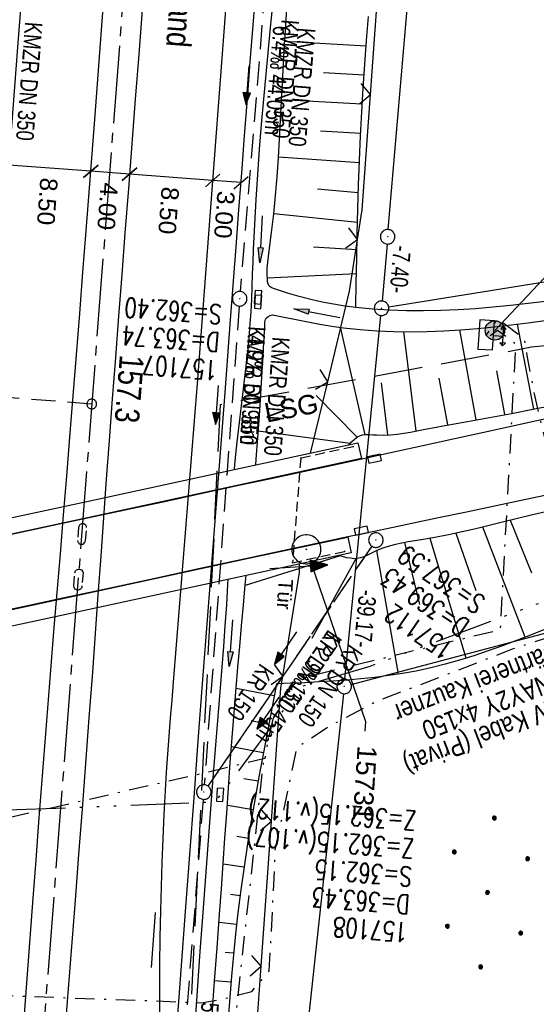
# Model space of a CAD drawing. Extents: x 510891 to 511237, y 467806 to 468748.
# Tile 12 of 28: x 511039 to 511093, y 468135 to 468237. Entities that reach past the tile are written whole.
import ezdxf
from ezdxf import colors
from ezdxf.entities.mleader import LeaderData, LeaderLine
from ezdxf.math import Vec2, Vec3

# ---------------------------------------------------------------- set-up
doc = ezdxf.new("R2010")
doc.units = 0
doc.header["$LTSCALE"] = 10
doc.header["$MEASUREMENT"] = 0
for name, pattern in [('ACAD_ISO14W100', [25.5, 12, -3, 0.5, -3, 0.5, -3, 0.5, -3]), ('ACHSE', [5.5, 4, -0.5, 0.5, -0.5]), ('AUSGEZOGEN', [0]), ('LT00', [0]), ('LT02', [0.4, 0.2, -0.2]), ('LT05', [0.7, 0.5, -0.2]), ('LT08', [0.42, 0.2, -0.1, 0.02, -0.1]), ('LT12', [0.4, 0.3, -0.1]), ('LT17', [0.15, 0.1, -0.05]), ('STRICHLINIE2', [0.375, 0.25, -0.125])]:
    doc.linetypes.add(name, pattern=pattern)
doc.layers.get('0').update_dxf_attribs({"linetype": 'LT00'})
for name, color, linetype in [('--EK_FBR', 1, 'LT00'), ('--EK_Halt-Pfeil', 4, 'LT00'), ('--EK_Haltung', 7, 'STRICHLINIE2'), ('--EK_Haltung-Text', 140, 'LT00'), ('--EK_Schacht-Text', 5, 'LT00'), ('--EK_ST-93-1', 30, 'LT17'), ('--EL_DFK_AB_L', 21, 'LT00'), ('--EL_DFK_AB_P', 7, 'LT00'), ('--EL_Halt-Pfeil', 4, 'LT00'), ('--EL_Haltung', 182, 'STRICHLINIE2'), ('--EL_Haltung-Text', 182, 'LT00'), ('-AX-093', 35, 'ACHSE'), ('-ST-93-1', 250, 'LT00'), ('ABSTAND', 8, 'LT00'), ('BEMAßUNG', 255, 'Continuous'), ('BRD', 255, 'Continuous'), ('DFK_AB_L', 21, 'LT00'), ('DFK_AB_P', 7, 'LT00'), ('DFK_KATASTER', 250, 'LT00'), ('DFK_NUTZUNG', 250, 'LT00'), ('DL', 182, 'LT12'), ('DL_PFEIL', 201, 'LT00'), ('DL_TEXT', 182, 'LT00'), ('FESTPKT_TEXT_B', 211, 'LT00'), ('LSG', 61, 'LT05'), ('LSG_TEXT', 61, 'LT00'), ('PFEIL', 140, 'AUSGEZOGEN'), ('STROM_FREILTG', 80, 'STROMFREILEITUNG'), ('STROM_TEXT', 80, 'Continuous'), ('STROM_UNTER', 80, 'LT08'), ('TELEKOM', 210, 'ACAD_ISO14W100'), ('TOR_TEXT_B', 11, 'Continuous'), ('V099_AFBR_BAB', 250, 'LT00'), ('V099_BOESCH', 250, 'LT00'), ('V099_BOSCHUNG', 250, 'LT00'), ('V099_BR_KAPPE', 30, 'LT00'), ('V099_BR_WID', 30, 'LT17'), ('V099_BRUECK', 30, 'LT17'), ('V099_GRABEN', 250, 'LT00'), ('V099_KA_PRUF', 182, 'LT00'), ('V099_LD_MARK', 250, 'LT00'), ('V099_LG_MARK', 250, 'LT02'), ('V099_PKT_AU', 211, 'LT00'), ('V099_SINKK', 182, 'LT00'), ('V099_STROM', 80, 'LT00'), ('V099_TOR', 10, 'LT00'), ('V099_ZAUN', 40, 'LT00')]:
    doc.layers.add(name, color=color, linetype=linetype)
doc.styles.add('Arial', font='ARIAL.TTF')
doc.styles.add('Beschrift', font='ARIAL.TTF')
doc.styles.add('Haltungsbeschriftung', font='ARIAL.TTF', dxfattribs={"width": 0.75})
doc.styles.add('schachtbeschriftung', font='romans.shx', dxfattribs={"width": 0.75, "height": 2})
doc.styles.get("Standard").update_dxf_attribs({"font": 'ARIAL.TTF'})
doc.styles.add('Strom', font='txt-alt.shx')
doc.styles.add('Versorgungsltg', font='ARIAL.TTF', dxfattribs={"width": 0.8, "height": 2})
doc.linetypes.add('STROMFREILEITUNG', pattern='A,12.7,-5.5,["xx",Strom,S=2.5,R=0,X=-2.6,Y=-0.85],-4.35', length=22.55)

# ---------------------------------------------------------------- blocks, each defined once
blk = doc.blocks.new('SYMB0003')
at = {"color": 0, "linetype": 'ByBlock'}
for p, q in [((-0.015712, 0), (0.010166, 0.012015)), ((0, -0.021257), (-0.015712, 0)), ((0.010166, 0.012015), (0, -0.021257))]:
    blk.add_line(p, q, dxfattribs=at)
for points in [[(-0.031395, 0.499013), (-0.093691, 0.491144), (-0.154509, 0.475528), (-0.21289, 0.452414), (-0.267913, 0.422164), (-0.318712, 0.385257), (-0.364484, 0.342274), (-0.404509, 0.293893), (-0.438154, 0.240877), (-0.464888, 0.184062), (-0.484292, 0.124345), (-0.496058, 0.062667), (-0.5, 0)], [(0.5, 0), (0.496057, 0.062667), (0.484292, 0.124345), (0.464888, 0.184062), (0.438153, 0.240877), (0.404509, 0.293893), (0.364484, 0.342274), (0.318712, 0.385257), (0.267913, 0.422164), (0.21289, 0.452414), (0.154509, 0.475528), (0.093691, 0.491144), (0.031395, 0.499013), (-0.031395, 0.499013)], [(-0.5, 0), (-0.496058, -0.062667), (-0.484292, -0.124345), (-0.464888, -0.184062), (-0.438154, -0.240877), (-0.404509, -0.293893), (-0.364485, -0.342274), (-0.318712, -0.385257), (-0.267914, -0.422164), (-0.21289, -0.452414), (-0.154509, -0.475529), (-0.093691, -0.491144), (-0.031395, -0.499014), (0.031395, -0.499014)], [(0.031395, -0.499014), (0.093691, -0.491144), (0.154509, -0.475529), (0.21289, -0.452414), (0.267914, -0.422164), (0.318712, -0.385257), (0.364485, -0.342274), (0.404509, -0.293893), (0.438154, -0.240877), (0.464889, -0.184062), (0.484292, -0.124345), (0.496058, -0.062667), (0.5, 0)]]:
    blk.add_lwpolyline(points, dxfattribs=at)
blk = doc.blocks.new('Ackerland7')
at = {"layer": 'DFK_NUTZUNG', "color": 0, "linetype": 'ByBlock'}
for p, q in [((-4, 3.93), (-4, 3.67)), ((-3.95, 3.63), (-3.95, 3.97)), ((-3.9, 3.99), (-3.9, 3.61)), ((-3.85, 3.6), (-3.85, 4)), ((-3.8, 3.99), (-3.8, 3.61)), ((-3.75, 3.63), (-3.75, 3.97)), ((-3.7, 3.93), (-3.7, 3.67)), ((-3.65, 3.8), (-3.65, 3.8)), ((3.7, 3.93), (3.7, 3.67)), ((3.75, 3.63), (3.75, 3.97)), ((3.8, 3.99), (3.8, 3.61)), ((3.85, 3.6), (3.85, 4)), ((3.9, 3.99), (3.9, 3.61)), ((3.95, 3.63), (3.95, 3.97)), ((4, 3.93), (4, 3.67)), ((4.05, 3.8), (4.05, 3.8)), ((-7.85, 0.13), (-7.85, -0.13)), ((-7.8, -0.17), (-7.8, 0.17)), ((-7.75, 0.19), (-7.75, -0.19)), ((-7.7, -0.2), (-7.7, 0.2)), ((-7.65, 0.19), (-7.65, -0.19)), ((-7.6, -0.17), (-7.6, 0.17)), ((-7.55, 0.13), (-7.55, -0.13)), ((-7.5, 0), (-7.5, 0)), ((-0.15, 0.13), (-0.15, -0.13)), ((-0.1, -0.17), (-0.1, 0.17)), ((-0.05, 0.19), (-0.05, -0.19)), ((0, -0.2), (0, 0.2)), ((0.05, 0.19), (0.05, -0.19)), ((0.1, -0.17), (0.1, 0.17)), ((0.15, 0.13), (0.15, -0.13)), ((0.2, 0), (0.2, 0)), ((7.55, 0.13), (7.55, -0.13)), ((7.6, -0.17), (7.6, 0.17)), ((7.65, 0.19), (7.65, -0.19)), ((7.7, -0.2), (7.7, 0.2)), ((7.75, 0.19), (7.75, -0.19)), ((7.8, -0.17), (7.8, 0.17)), ((7.85, 0.13), (7.85, -0.13)), ((7.9, 0), (7.9, 0)), ((-4, -3.67), (-4, -3.93)), ((-3.95, -3.97), (-3.95, -3.63)), ((-3.9, -3.61), (-3.9, -3.99)), ((-3.85, -4), (-3.85, -3.6)), ((-3.8, -3.61), (-3.8, -3.99)), ((-3.75, -3.97), (-3.75, -3.63)), ((-3.7, -3.67), (-3.7, -3.93)), ((-3.65, -3.8), (-3.65, -3.8)), ((3.7, -3.67), (3.7, -3.93)), ((3.75, -3.97), (3.75, -3.63)), ((3.8, -3.61), (3.8, -3.99)), ((3.85, -4), (3.85, -3.6)), ((3.9, -3.61), (3.9, -3.99)), ((3.95, -3.97), (3.95, -3.63)), ((4, -3.67), (4, -3.93)), ((4.05, -3.8), (4.05, -3.8))]:
    blk.add_line(p, q, dxfattribs=at)
for points in [[(-3.65, 3.8), (-3.67, 3.89), (-3.73, 3.96), (-3.81, 3.99), (-3.89, 3.99), (-3.97, 3.96), (-4.03, 3.89), (-4.05, 3.8), (-4.03, 3.71), (-3.97, 3.64), (-3.89, 3.6), (-3.81, 3.6), (-3.73, 3.64), (-3.67, 3.71), (-3.65, 3.8)], [(4.05, 3.8), (4.03, 3.89), (3.97, 3.96), (3.89, 3.99), (3.81, 3.99), (3.73, 3.96), (3.67, 3.89), (3.65, 3.8), (3.67, 3.71), (3.73, 3.64), (3.81, 3.61), (3.89, 3.61), (3.97, 3.64), (4.03, 3.71), (4.05, 3.8)], [(-7.5, 0), (-7.52, 0.09), (-7.58, 0.16), (-7.66, 0.19), (-7.74, 0.19), (-7.82, 0.16), (-7.88, 0.09), (-7.9, 0)], [(0.2, 0), (0.18, 0.09), (0.12, 0.16), (0.04, 0.19), (-0.04, 0.19), (-0.12, 0.16), (-0.18, 0.09), (-0.2, 0)], [(-0.2, 0), (-0.18, -0.09), (-0.12, -0.16), (-0.04, -0.19), (0.04, -0.19), (0.12, -0.16), (0.18, -0.09), (0.2, 0)], [(7.9, 0), (7.88, 0.09), (7.82, 0.16), (7.74, 0.19), (7.66, 0.19), (7.58, 0.16), (7.52, 0.09), (7.5, 0)], [(7.5, 0), (7.52, -0.09), (7.58, -0.16), (7.66, -0.19), (7.74, -0.19), (7.82, -0.16), (7.88, -0.09), (7.9, 0)], [(-7.9, 0), (-7.88, -0.09), (-7.82, -0.16), (-7.74, -0.19), (-7.66, -0.19), (-7.58, -0.16), (-7.52, -0.09), (-7.5, 0)], [(-3.65, -3.8), (-3.67, -3.71), (-3.73, -3.64), (-3.81, -3.61), (-3.89, -3.61), (-3.97, -3.64), (-4.03, -3.71), (-4.05, -3.8), (-4.03, -3.89), (-3.97, -3.96), (-3.89, -3.99), (-3.81, -3.99), (-3.73, -3.96), (-3.67, -3.89), (-3.65, -3.8)], [(4.05, -3.8), (4.03, -3.71), (3.97, -3.64), (3.89, -3.61), (3.81, -3.61), (3.73, -3.64), (3.67, -3.71), (3.65, -3.8), (3.67, -3.89), (3.73, -3.96), (3.81, -3.99), (3.89, -3.99), (3.97, -3.96), (4.03, -3.89), (4.05, -3.8)]]:
    blk.add_lwpolyline(points, dxfattribs=at)
blk = doc.blocks.new('Pfreil3')
at = {"layer": 'PFEIL'}
blk.add_hatch(color=256, dxfattribs=at).paths.add_polyline_path([(-1.55, 0.27), (-1.55, -0.27), (0, 0)])
for p, q in [((-1.55, 0), (-4.83, 0)), ((-1.55, -0.27), (-1.55, 0.27)), ((-1.55, 0.27), (0, 0)), ((0, 0), (-1.55, -0.27))]:
    blk.add_line(p, q, dxfattribs=at)
blk = doc.blocks.new('SYMB0702')
at = {"color": 0, "linetype": 'ByBlock'}
for p, q in [((0.071716, 0.203284), (0.071716, 0.146716)), ((0.1, 0.175), (-0.1, 0.175)), ((0, 0.075), (0, 0.175))]:
    blk.add_line(p, q, dxfattribs=at)
for points in [[(-0.071716, 0.203284), (-0.1, 0.175), (-0.071716, 0.146716), (-0.071716, 0.203284)], [(0.071716, 0.203284), (0.1, 0.175), (0.071716, 0.146716)], [(0.15, 0.075), (-0.15, 0.075), (-0.15, -0.075), (0.15, -0.075), (0.15, 0.075)]]:
    blk.add_lwpolyline(points, dxfattribs=at)
blk = doc.blocks.new('SYMB0070')
at = {"color": 0, "linetype": 'ByBlock'}
for p, q in [((-0.5, 0), (0.2, 0)), ((0.5, 0), (0.2, 0.1)), ((0.2, 0.1), (0.2, 0)), ((0.468, 0), (0.21, 0.086)), ((0.21, 0.086), (0.21, -0.086)), ((0.21, -0.086), (0.468, 0)), ((0.22, -0.072), (0.437, 0)), ((0.23, -0.058), (0.405, 0)), ((0.24, -0.045), (0.374, 0)), ((0.342, 0), (0.25, 0.031)), ((0.25, 0.031), (0.25, -0.031)), ((0.25, -0.031), (0.342, 0)), ((0.26, -0.017), (0.31, 0)), ((0.27, -0.003), (0.279, 0))]:
    blk.add_line(p, q, dxfattribs=at)
for points in [[(0.2, 0), (0.2, -0.1), (0.5, 0)], [(0.437, 0), (0.22, 0.072), (0.22, -0.072)], [(0.405, 0), (0.23, 0.058), (0.23, -0.058)], [(0.374, 0), (0.24, 0.045), (0.24, -0.045)], [(0.31, 0), (0.26, 0.017), (0.26, -0.017)], [(0.279, 0), (0.27, 0.003), (0.27, -0.003)]]:
    blk.add_lwpolyline(points, dxfattribs=at)
blk = doc.blocks.new('SYMB0011')
at = {"color": 0, "linetype": 'ByBlock'}
for p, q in [((0.5, 0), (-0.5, 0)), ((0, 0.5), (0, -0.5))]:
    blk.add_line(p, q, dxfattribs=at)
blk = doc.blocks.new('SYMB0024')
at = {"color": 0, "linetype": 'ByBlock'}
for p, q in [((-0.5, 0.5), (0, 0)), ((0, 0), (0.5, 0.5))]:
    blk.add_line(p, q, dxfattribs=at)
blk = doc.blocks.new('_Oblique')
at = {"color": 0, "linetype": 'ByBlock', "lineweight": -2}
blk.add_line((-0.5, -0.5), (0.5, 0.5), dxfattribs=at)
blk = doc.blocks.new('_None')
blk = doc.blocks.new('SYMB0652')
at = {"color": 0, "linetype": 'ByBlock'}
blk.add_lwpolyline([(-0.15, -0.075), (0.15, -0.075), (0.15, 0.075), (-0.15, 0.075), (-0.15, -0.075)], dxfattribs=at)
blk = doc.blocks.new('SYMB2')
at = {"color": 0, "linetype": 'ByBlock', "flags": 128}
for points in [[(-0.031395, 0.499013), (-0.093691, 0.491144), (-0.154509, 0.475528), (-0.21289, 0.452414), (-0.267913, 0.422164), (-0.318712, 0.385257), (-0.364484, 0.342274), (-0.404509, 0.293893), (-0.438154, 0.240877), (-0.464888, 0.184062), (-0.484292, 0.124345), (-0.496058, 0.062667), (-0.5, 0)], [(-0.5, 0), (-0.496058, -0.062667), (-0.484292, -0.124345), (-0.464888, -0.184062), (-0.438154, -0.240877), (-0.404509, -0.293893), (-0.364485, -0.342274), (-0.318712, -0.385257), (-0.267914, -0.422164), (-0.21289, -0.452414), (-0.154509, -0.475529), (-0.093691, -0.491144), (-0.031395, -0.499014), (0.031395, -0.499014)], [(0.5, 0), (0.496057, 0.062667), (0.484292, 0.124345), (0.464888, 0.184062), (0.438153, 0.240877), (0.404509, 0.293893), (0.364484, 0.342274), (0.318712, 0.385257), (0.267913, 0.422164), (0.21289, 0.452414), (0.154509, 0.475528), (0.093691, 0.491144), (0.031395, 0.499013), (-0.031395, 0.499013)], [(0.031395, -0.499014), (0.093691, -0.491144), (0.154509, -0.475529), (0.21289, -0.452414), (0.267914, -0.422164), (0.318712, -0.385257), (0.364485, -0.342274), (0.404509, -0.293893), (0.438154, -0.240877), (0.464889, -0.184062), (0.484292, -0.124345), (0.496058, -0.062667), (0.5, 0)]]:
    blk.add_lwpolyline(points, dxfattribs=at)

msp = doc.modelspace()

# ---------------------------------------------------------------- hatches: boundary and pattern name
at = {"layer": 'STROM_TEXT'}
h = msp.add_hatch(color=256, dxfattribs=at)
edge = h.paths.add_edge_path()
edge.add_arc((511088.27, 468204.74), 1, 0, 360)

# ---------------------------------------------------------------- linework, layer by layer
at = {"layer": '--EK_FBR'}
for points in [[(511058.12, 468168.3), (511058.7, 468175.81), (511059.29, 468183.31), (511059.87, 468190.82), (511060.45, 468198.33), (511061.02, 468205.84), (511061.59, 468213.34), (511061.88, 468217.16), (511062.17, 468220.97), (511062.45, 468224.79), (511062.75, 468228.6), (511063.04, 468232.41), (511063.34, 468236.22), (511063.62, 468239.68)], [(511039.47, 468130.57), (511040.06, 468138.39), (511040.65, 468146.21), (511040.95, 468150.13), (511041.25, 468154.04), (511041.54, 468157.96), (511041.85, 468161.87), (511042.15, 468165.79), (511042.47, 468169.7), (511042.79, 468173.71), (511043.12, 468177.71), (511043.46, 468181.71), (511043.79, 468185.72), (511044.12, 468189.72), (511044.45, 468193.72), (511044.79, 468197.98), (511045.12, 468202.23), (511045.46, 468206.48), (511045.78, 468210.74), (511046.11, 468214.99), (511047, 468226.49), (511047.89, 468237.99)], [(511051.91, 468237.79), (511051.55, 468233.18), (511051.19, 468228.58), (511050.83, 468223.98), (511050.48, 468219.37), (511050.12, 468214.77), (511049.79, 468210.5), (511049.46, 468206.22), (511049.13, 468201.95), (511048.8, 468197.68), (511048.48, 468193.4), (511048.19, 468189.42), (511047.9, 468185.44), (511047.62, 468181.46), (511047.33, 468177.48), (511047.05, 468173.49), (511046.76, 468169.51), (511046.41, 468164.81), (511046.06, 468160.11), (511045.7, 468155.41), (511045.34, 468150.71), (511044.97, 468146.01), (511044.07, 468134.26)], [(511093.82, 468195.68), (511090.26, 468194.9), (511087.12, 468194.22), (511083.97, 468193.53), (511080.83, 468192.84), (511077.68, 468192.15), (511074.54, 468191.47), (511071.37, 468190.78), (511068.2, 468190.1), (511065.03, 468189.42), (511061.86, 468188.74), (511057.96, 468187.9), (511054.06, 468187.05), (511050.15, 468186.21), (511046.25, 468185.37), (511043.21, 468184.72), (511040.17, 468184.07), (511037.12, 468183.42)], [(511035.84, 468175.48), (511039.77, 468176.32), (511043.71, 468177.17), (511047.64, 468178.01), (511052.77, 468179.11), (511057.89, 468180.22), (511063.02, 468181.32), (511066.38, 468182.04), (511069.75, 468182.76), (511073.12, 468183.48), (511076.17, 468184.12), (511079.23, 468184.77), (511082.29, 468185.41), (511085.34, 468186.05), (511088.4, 468186.69), (511091.46, 468187.33), (511096.85, 468188.49)], [(511050.93, 468073.58), (511051.24, 468077.62), (511051.56, 468081.66), (511051.87, 468085.7), (511052.19, 468089.74), (511052.51, 468093.78), (511052.82, 468097.82), (511053.17, 468102.4), (511053.52, 468106.98), (511053.86, 468111.56), (511054.2, 468116.14), (511054.55, 468120.73), (511055, 468126.75), (511055.46, 468132.78), (511055.92, 468138.8), (511056.37, 468144.83), (511056.81, 468150.7), (511057.25, 468156.56), (511057.68, 468162.43), (511058.12, 468168.3)]]:
    msp.add_lwpolyline(points, dxfattribs=at)
at = {"layer": '--EK_Haltung'}
for p, q in [((511065.47, 468251.16), (511062.01, 468208.74)), ((511061.9, 468207.25), (511058.3, 468157.9)), ((511075.57, 468182.5), (511058.67, 468157.77)), ((511058.19, 468156.4), (511053.96, 468102.35))]:
    msp.add_line(p, q, dxfattribs=at)
at = {"layer": '--EK_ST-93-1', "ltscale": 2.5}
msp.add_line((511046.7, 468197.15), (511006.81, 468200.23), dxfattribs=at)
at = {"layer": '--EL_DFK_AB_L'}
for p, q in [((511077.27, 468215.14), (511083.27, 468284.99)), ((511077.15, 468213.64), (511076.64, 468207.77)), ((511072.8, 468168.79), (511076.51, 468206.27)), ((511072.65, 468167.29), (511061.93, 468067.77))]:
    msp.add_line(p, q, dxfattribs=at)
at = {"layer": '--EL_Haltung'}
for p, q in [((511065.47, 468251.16), (511062.01, 468208.74)), ((511061.9, 468207.25), (511058.3, 468157.9)), ((511075.57, 468182.5), (511058.67, 468157.77)), ((511058.19, 468156.4), (511053.96, 468102.35))]:
    msp.add_line(p, q, dxfattribs=at)
at = {"layer": '-AX-093', "ltscale": 0.2}
msp.add_lwpolyline([(511088.5, 468738.56), (511030.96, 467993.4), (511029.42, 467973.45), (511027.89, 467953.51), (511026.36, 467933.57), (511024.83, 467913.63), (511023.33, 467893.69), (511021.83, 467873.74), (511020.36, 467853.8), (511018.9, 467833.85), (511017.64, 467816.22)], dxfattribs=at)
at = {"layer": 'BEMAßUNG'}
for p, q in [((511046.59, 468221.14), (511038.15, 468221.77)), ((511050.59, 468220.84), (511046.59, 468221.14)), ((511059.16, 468220.2), (511050.59, 468220.84)), ((511062.09, 468219.97), (511059.16, 468220.2))]:
    msp.add_line(p, q, dxfattribs=at)
at = {"layer": 'DFK_AB_L'}
for p, q in [((511077.27, 468215.14), (511083.27, 468284.99)), ((511077.15, 468213.64), (511076.64, 468207.77)), ((511072.8, 468168.79), (511076.51, 468206.27)), ((511072.65, 468167.29), (511061.93, 468067.77))]:
    msp.add_line(p, q, dxfattribs=at)
at = {"layer": 'DFK_KATASTER'}
for p, q in [((511172.99, 468222.47), (511077.32, 468207.14)), ((511073.46, 468168.23), (511098.88, 468174.97))]:
    msp.add_line(p, q, dxfattribs=at)
at = {"layer": 'DL'}
msp.add_line((511075.57, 468182.5), (511058.67, 468157.77), dxfattribs=at)
at = {"layer": 'LSG', "flags": 128}
msp.add_lwpolyline([(511036.74, 467814.97), (511054.32, 468081.43), (511059.98, 468197.11), (511092.06, 468203.03), (511122.35, 468206.26), (511170.11, 468207.36), (511203.96, 468215.18)], dxfattribs=at)
at = {"layer": 'STROM_FREILTG', "ltscale": 0.05, "flags": 128}
msp.add_lwpolyline([(511088.27, 468204.74), (511183.14, 468305.42), (511211.77, 468335.34)], dxfattribs=at)
at = {"layer": 'STROM_TEXT'}
msp.add_circle((511088.27, 468204.74), 1, dxfattribs=at)
at = {"layer": 'STROM_UNTER', "flags": 128}
for points in [[(510935.81, 468055.66), (510936.53, 468056.2), (510937.26, 468056.2), (510942.05, 468054.39), (510945.97, 468052.97), (510953.12, 468050.29), (510961.12, 468047.27), (510968.86, 468044.39), (510976.37, 468041.64), (510983.97, 468038.71), (510992.48, 468035.5), (511002, 468031.83), (511007.63, 468029.67), (511008.63, 468029.46), (511009.35, 468029.07), (511010.18, 468030.16), (511011.56, 468033.35), (511012.65, 468035.73), (511013.05, 468040.33), (511013.49, 468045.46), (511014.03, 468051.81), (511014.06, 468057.65), (511014.09, 468063.43), (511014.13, 468069.94), (511014, 468077.49), (511013.86, 468081.47), (511013.85, 468082.83), (511013.74, 468083.43), (511013.48, 468084.14), (511012.27, 468085.78), (511010.77, 468088.06), (511009.63, 468090.72), (511008.1, 468094.63), (511007.48, 468096.09), (511007.33, 468097.63), (511007.42, 468100.22), (511007.58, 468105.61), (511007.87, 468113.1), (511008.03, 468118.86), (511008.31, 468125.09), (511008.47, 468132.62), (511017.35, 468132.07), (511018.85, 468131.98), (511019.6, 468132.11), (511020.32, 468132.75), (511021.84, 468134.1), (511023.11, 468135.09), (511024.8, 468135.88), (511026.15, 468136.37), (511027.61, 468136.57), (511029.76, 468136.51), (511036.81, 468136.2), (511047.62, 468135.83), (511054.76, 468135.57), (511057.98, 468135.43), (511060.38, 468135.85), (511063.2, 468136.61), (511064.14, 468137.66), (511065, 468138.73), (511065.14, 468141.12), (511065.33, 468144.83), (511065.55, 468149.34), (511065.61, 468151.12), (511066.97, 468157.53), (511067.86, 468161.75), (511070.98, 468163.82), (511075.96, 468166.48), (511083.46, 468169.33), (511090.08, 468171.9), (511095.64, 468173.7), (511099.03, 468174.85), (511098.46, 468176.56), (511096.2, 468183.29), (511094.16, 468190.57), (511092.32, 468198.34), (511091.58, 468202.36), (511091.32, 468203.84), (511089.9, 468204.91), (511088.92, 468205.64), (511088.5, 468205.91), (511087.37, 468204.27)], [(511087.78, 468204.23), (511088.55, 468204.78), (511090.41, 468203.36), (511088.81, 468173.87), (511068.89, 468169.01), (511067.55, 468168.25), (511066.46, 468166.91), (511065.86, 468165.91), (511065.36, 468164.65), (511064.68, 468161.5), (511064.55, 468160.62), (511058.25, 468159.09), (511034.5, 468153.66), (511022.7, 468150.98), (511022.27, 468150.67), (511018.9, 468131.17), (511017.81, 468125.2), (511017.52, 468123.31), (511016.9, 468122.35), (511016.07, 468121.86), (510995.28, 468104.91), (510993.55, 468102.99), (510992.55, 468102.36), (510981.24, 468098.12)], [(511081.92, 468043.88), (511080.26, 468044.64), (511078.47, 468044.9), (511077.7, 468044.77), (511066.07, 468042.86), (511055.33, 468046.43), (511054.95, 468070.6), (511058.27, 468100.26), (511061.73, 468135.59), (511064.41, 468160.15)]]:
    msp.add_lwpolyline(points, dxfattribs=at)
at = {"layer": 'TELEKOM', "ltscale": 0.05, "flags": 128}
msp.add_lwpolyline([(510911.65, 468142.8), (510921.84, 468144.99), (510984.18, 468153.82), (511003.6, 468156.55), (511020.72, 468154.63), (511059.47, 468156.15), (511068.33, 468168.05), (511075.41, 468170.14), (511105.68, 468181.4), (511132.57, 468183.97), (511178.69, 468205.63), (511194.29, 468213.24), (511204.08, 468216.99)], dxfattribs=at)
at = {"layer": 'V099_AFBR_BAB'}
for points in [[(511058.12, 468168.3), (511058.7, 468175.81), (511059.29, 468183.31), (511059.87, 468190.82), (511060.45, 468198.33), (511061.02, 468205.84), (511061.59, 468213.34), (511061.88, 468217.16), (511062.17, 468220.97), (511062.45, 468224.79), (511062.75, 468228.6), (511063.04, 468232.41), (511063.34, 468236.22), (511063.62, 468239.68)], [(511039.47, 468130.57), (511040.06, 468138.39), (511040.65, 468146.21), (511040.95, 468150.13), (511041.25, 468154.04), (511041.54, 468157.96), (511041.85, 468161.87), (511042.15, 468165.79), (511042.47, 468169.7), (511042.79, 468173.71), (511043.12, 468177.71), (511043.46, 468181.71), (511043.79, 468185.72), (511044.12, 468189.72), (511044.45, 468193.72), (511044.79, 468197.98), (511045.12, 468202.23), (511045.46, 468206.48), (511045.78, 468210.74), (511046.11, 468214.99), (511047, 468226.49), (511047.89, 468237.99)], [(511051.91, 468237.79), (511051.55, 468233.18), (511051.19, 468228.58), (511050.83, 468223.98), (511050.48, 468219.37), (511050.12, 468214.77), (511049.79, 468210.5), (511049.46, 468206.22), (511049.13, 468201.95), (511048.8, 468197.68), (511048.48, 468193.4), (511048.19, 468189.42), (511047.9, 468185.44), (511047.62, 468181.46), (511047.33, 468177.48), (511047.05, 468173.49), (511046.76, 468169.51), (511046.41, 468164.81), (511046.06, 468160.11), (511045.7, 468155.41), (511045.34, 468150.71), (511044.97, 468146.01), (511044.07, 468134.26)], [(511093.82, 468195.68), (511090.26, 468194.9), (511087.12, 468194.22), (511083.97, 468193.53), (511080.83, 468192.84), (511077.68, 468192.15), (511074.54, 468191.47), (511071.37, 468190.78), (511068.2, 468190.1), (511065.03, 468189.42), (511061.86, 468188.74), (511057.96, 468187.9), (511054.06, 468187.05), (511050.15, 468186.21), (511046.25, 468185.37), (511043.21, 468184.72), (511040.17, 468184.07), (511037.12, 468183.42)], [(511035.84, 468175.48), (511039.77, 468176.32), (511043.71, 468177.17), (511047.64, 468178.01), (511052.77, 468179.11), (511057.89, 468180.22), (511063.02, 468181.32), (511066.38, 468182.04), (511069.75, 468182.76), (511073.12, 468183.48), (511076.17, 468184.12), (511079.23, 468184.77), (511082.29, 468185.41), (511085.34, 468186.05), (511088.4, 468186.69), (511091.46, 468187.33), (511096.85, 468188.49)], [(511050.93, 468073.58), (511051.24, 468077.62), (511051.56, 468081.66), (511051.87, 468085.7), (511052.19, 468089.74), (511052.51, 468093.78), (511052.82, 468097.82), (511053.17, 468102.4), (511053.52, 468106.98), (511053.86, 468111.56), (511054.2, 468116.14), (511054.55, 468120.73), (511055, 468126.75), (511055.46, 468132.78), (511055.92, 468138.8), (511056.37, 468144.83), (511056.81, 468150.7), (511057.25, 468156.56), (511057.68, 468162.43), (511058.12, 468168.3)]]:
    msp.add_lwpolyline(points, dxfattribs=at)
at = {"layer": 'V099_BOESCH'}
for points in [[(511073.93, 468207.1), (511073.98, 468209.63), (511074.02, 468212.16), (511074.07, 468214.69), (511074.13, 468217.22), (511074.21, 468219.74), (511074.3, 468222.27), (511074.41, 468224.8), (511074.54, 468227.26), (511074.7, 468229.72), (511074.86, 468232.18), (511075.04, 468234.63), (511075.24, 468237.09)], [(511073.23, 468192.97), (511073.48, 468193.24), (511073.74, 468193.49), (511074.01, 468193.7), (511074.3, 468193.86), (511074.63, 468193.96), (511074.97, 468194), (511075.33, 468194), (511075.7, 468193.98), (511076.07, 468193.96), (511076.79, 468193.94), (511077.5, 468193.98), (511078.19, 468194.04), (511078.87, 468194.14), (511079.55, 468194.26), (511080.22, 468194.39), (511080.9, 468194.52), (511082.4, 468194.81), (511083.91, 468195.09), (511085.43, 468195.36), (511086.95, 468195.63), (511088.47, 468195.91), (511089.99, 468196.18), (511092.35, 468196.64), (511094.71, 468197.11)], [(511093.96, 468186.14), (511091.86, 468185.65), (511090.47, 468185.31), (511089.07, 468184.96), (511087.68, 468184.62), (511086.29, 468184.28), (511084.89, 468183.96), (511083.49, 468183.66), (511082.08, 468183.38), (511080.66, 468183.14), (511080, 468183.04), (511079.33, 468182.94), (511078.67, 468182.82), (511078.01, 468182.68), (511077.35, 468182.51), (511076.71, 468182.3), (511076.08, 468182.04), (511075.74, 468181.88), (511075.41, 468181.7), (511075.08, 468181.54), (511074.74, 468181.4), (511074.4, 468181.29), (511074.06, 468181.22), (511073.72, 468181.21), (511073.37, 468181.25), (511073.01, 468181.31), (511072.66, 468181.4), (511072.17, 468181.54)], [(511093.4, 468173.91), (511091.95, 468173.33), (511090.5, 468172.77), (511089.04, 468172.22), (511087.58, 468171.7), (511086.11, 468171.21), (511084.63, 468170.75), (511083.14, 468170.33), (511081.65, 468169.96), (511080.14, 468169.63), (511078.73, 468169.37), (511077.31, 468169.15), (511075.88, 468168.96), (511074.45, 468168.81), (511073.01, 468168.68), (511071.56, 468168.58), (511070.11, 468168.5), (511068.66, 468168.42), (511067.2, 468168.36), (511065.75, 468168.3)], [(511065.75, 468168.3), (511065.29, 468165.95), (511064.84, 468163.6), (511064.4, 468161.24), (511063.96, 468158.89), (511063.54, 468156.53), (511063.14, 468154.17), (511062.76, 468151.81), (511062.4, 468149.44), (511062.07, 468147.07), (511061.77, 468144.7), (511061.52, 468142.53), (511061.3, 468140.36), (511061.1, 468138.18), (511060.92, 468136), (511060.76, 468133.81)]]:
    msp.add_lwpolyline(points, dxfattribs=at)
at = {"layer": 'V099_BOSCHUNG'}
for p, q in [((511066.6, 468234.55), (511075, 468234.06)), ((511070.61, 468231.31), (511074.79, 468231.09)), ((511066.29, 468228.54), (511074.59, 468228.09)), ((511070.28, 468225.32), (511074.43, 468225.08)), ((511065.95, 468222.62), (511074.29, 468222.03)), ((511069.96, 468219.33), (511074.18, 468218.97)), ((511065.46, 468216.79), (511074.1, 468215.88)), ((511069.56, 468213.34), (511074.04, 468213.08)), ((511064.79, 468210.16), (511073.99, 468210.62)), ((511074.89, 468193.99), (511072.34, 468205.06)), ((511086.34, 468195.53), (511084.66, 468204.8)), ((511092.29, 468196.63), (511090.6, 468205.38)), ((511080.16, 468194.37), (511078.88, 468204.61)), ((511083.43, 468195), (511082.51, 468199.82)), ((511089.31, 468196.06), (511088.48, 468200.56)), ((511077.22, 468193.96), (511076.57, 468199.33)), ((511074.06, 468193.73), (511069.83, 468198.03)), ((511073.34, 468193.09), (511063.87, 468194.35)), ((511091.4, 468173.11), (511087.03, 468184.46)), ((511092.07, 468179.71), (511089.87, 468185.16)), ((511086.34, 468177.91), (511084.26, 468183.82)), ((511080.53, 468176.47), (511078.98, 468182.88)), ((511085.31, 468170.96), (511081.59, 468183.3)), ((511072.3, 468181.5), (511062.52, 468178.44)), ((511078.32, 468169.3), (511076.08, 468182.04)), ((511069.43, 468173.01), (511073.98, 468181.22)), ((511065.51, 468167.08), (511061.58, 468167.84)), ((511064.94, 468164.13), (511063.15, 468164.48)), ((511064.39, 468161.19), (511061.14, 468161.8)), ((511063.85, 468158.26), (511062.38, 468158.52)), ((511063.33, 468155.32), (511060.7, 468155.76)), ((511062.85, 468152.37), (511061.66, 468152.56)), ((511062.39, 468149.42), (511060.26, 468149.73)), ((511061.99, 468146.47), (511061.01, 468146.59)), ((511061.63, 468143.51), (511059.81, 468143.71)), ((511061.32, 468140.53), (511060.45, 468140.62)), ((511061.05, 468137.56), (511059.37, 468137.7))]:
    msp.add_line(p, q, dxfattribs=at)
at = {"layer": 'V099_BR_KAPPE'}
for points in [[(511074.13, 468193.14), (511074.52, 468191.55), (511061.84, 468188.8), (511046.25, 468185.43), (511031.02, 468182.15), (511017.93, 468179.33), (511017.52, 468180.94), (511030.78, 468183.81), (511046.18, 468187.12), (511061.56, 468190.43), (511074.13, 468193.14)], [(511073.12, 468183.42), (511073.45, 468181.82), (511063.28, 468179.62), (511048.04, 468176.33), (511032.19, 468172.9), (511016.9, 468169.62), (511016.51, 468171.24), (511031.93, 468174.57), (511047.65, 468177.95), (511063.04, 468181.28), (511073.12, 468183.42)]]:
    msp.add_lwpolyline(points, dxfattribs=at)
at = {"layer": 'V099_BR_WID'}
msp.add_lwpolyline([(511073.66, 468192.74), (511068.25, 468191.57), (511067.39, 468180.79), (511072.79, 468181.96)], dxfattribs=at)
at = {"layer": 'V099_BRUECK'}
for points in [[(511046.06, 468183.08), (511046.17, 468184.42), (511046.14, 468184.54), (511046.08, 468184.65), (511045.99, 468184.73), (511045.87, 468184.79), (511045.75, 468184.8), (511045.63, 468184.79), (511045.51, 468184.73), (511045.42, 468184.65), (511045.36, 468184.54), (511045.33, 468184.42), (511045.22, 468183.08), (511045.25, 468182.96), (511045.31, 468182.86), (511045.4, 468182.77), (511045.51, 468182.72), (511045.64, 468182.7), (511045.76, 468182.72), (511045.87, 468182.77), (511045.96, 468182.86), (511046.03, 468182.96)], [(511045.69, 468178.4), (511045.67, 468178.28), (511045.63, 468178.17), (511045.55, 468178.08), (511045.45, 468178.02), (511045.33, 468177.98), (511045.21, 468177.98), (511045.1, 468178.02), (511045, 468178.08), (511044.92, 468178.17), (511044.87, 468178.28), (511044.85, 468178.4), (511044.96, 468179.75), (511044.98, 468179.86), (511045.03, 468179.96), (511045.11, 468180.05), (511045.21, 468180.11), (511045.32, 468180.14), (511045.43, 468180.14), (511045.55, 468180.11), (511045.64, 468180.05), (511045.72, 468179.96), (511045.78, 468179.86), (511045.8, 468179.75)]]:
    msp.add_lwpolyline(points, close=True, dxfattribs=at)
at = {"layer": 'V099_GRABEN'}
for points in [[(511061.42, 468190.4), (511061.46, 468190.88), (511061.6, 468192.33), (511061.76, 468193.79), (511061.93, 468195.24), (511062.11, 468196.69), (511062.28, 468198.14), (511062.46, 468199.6), (511062.63, 468201.05), (511062.78, 468202.5), (511062.92, 468203.96), (511063.04, 468205.41), (511063.12, 468206.69), (511063.19, 468207.96), (511063.24, 468209.24), (511063.29, 468210.52), (511063.34, 468211.8), (511063.38, 468213.07), (511063.5, 468215.66), (511063.65, 468218.24), (511063.82, 468220.82), (511064.01, 468223.41), (511064.21, 468225.98), (511064.44, 468228.56), (511064.67, 468231.14), (511064.92, 468233.72), (511065.17, 468236.29), (511065.47, 468239.29)], [(511093.5, 468207.72), (511091.69, 468207.5), (511089.88, 468207.3), (511088.07, 468207.12), (511086.27, 468206.98), (511084.48, 468206.86), (511082.69, 468206.78), (511080.91, 468206.74), (511079.15, 468206.75), (511077.39, 468206.81), (511075.66, 468206.93), (511073.93, 468207.1), (511072.78, 468207.25), (511071.62, 468207.44), (511070.46, 468207.66), (511069.29, 468207.93), (511068.1, 468208.23), (511066.89, 468208.58), (511065.65, 468208.98), (511065.45, 468209.05), (511065.26, 468209.13), (511065.09, 468209.24), (511064.96, 468209.37), (511064.88, 468209.54), (511064.83, 468209.74), (511064.81, 468209.95), (511064.78, 468210.57), (511064.79, 468211.17), (511064.84, 468211.77), (511064.92, 468212.35), (511065, 468212.93), (511065.24, 468214.83), (511065.46, 468216.74), (511065.64, 468218.65), (511065.8, 468220.58), (511065.94, 468222.52), (511066.06, 468224.46), (511066.17, 468226.41), (511066.28, 468228.36), (511066.38, 468230.31), (511066.48, 468232.26), (511066.58, 468234.21), (511066.7, 468236.16), (511066.86, 468238.58)], [(511063.6, 468190.87), (511063.65, 468191.46), (511063.82, 468193.68), (511063.98, 468195.92), (511064.13, 468198.2), (511064.28, 468200.51), (511064.41, 468202.86), (511064.53, 468205.26), (511064.55, 468205.53), (511064.59, 468205.78), (511064.69, 468205.99), (511064.86, 468206.15), (511065.08, 468206.26), (511065.32, 468206.36), (511066.54, 468206.1), (511067.76, 468205.85), (511068.99, 468205.61), (511070.21, 468205.39), (511071.44, 468205.19), (511072.67, 468205.01), (511074.38, 468204.83), (511076.1, 468204.7), (511077.82, 468204.62), (511079.55, 468204.6), (511081.28, 468204.63), (511083.01, 468204.7), (511084.74, 468204.8), (511086.48, 468204.94), (511088.21, 468205.11), (511089.95, 468205.3), (511091.69, 468205.52), (511093.42, 468205.75)], [(511059.11, 468134.22), (511059.37, 468137.66), (511059.63, 468141.1), (511059.88, 468144.56), (511060.06, 468147.17), (511060.24, 468149.78), (511060.43, 468152.39), (511060.61, 468154.99), (511060.8, 468157.6), (511060.98, 468160.19), (511061.18, 468162.77), (511061.38, 468165.33), (511061.59, 468167.88), (511061.77, 468170.02), (511061.95, 468172.16), (511062.14, 468174.29), (511062.33, 468176.41), (511062.53, 468178.53), (511062.61, 468179.47)], [(511057.32, 468132.65), (511057.6, 468136.68), (511057.88, 468140.7), (511058.17, 468144.73), (511058.52, 468149.36), (511058.87, 468154), (511059.23, 468158.63), (511059.6, 468163.26), (511059.97, 468167.89), (511060.14, 468170.03), (511060.31, 468172.17), (511060.47, 468174.3), (511060.61, 468176.44), (511060.74, 468178.58), (511060.77, 468179.07)]]:
    msp.add_lwpolyline(points, dxfattribs=at)
at = {"layer": 'V099_LD_MARK'}
for points in [[(511030.82, 468128.26), (511031.55, 468137.72), (511032.29, 468147.18), (511033.04, 468156.64), (511033.78, 468166.09), (511034.52, 468175.55), (511035.27, 468185.01), (511036.01, 468194.47), (511037.04, 468207.62), (511038.07, 468220.78), (511039.09, 468233.93), (511040.11, 468247.09)], [(511060.48, 468237.78), (511059.9, 468230.08), (511059.33, 468222.38), (511058.74, 468214.68), (511058.15, 468206.98), (511057.56, 468199.28), (511056.95, 468191.58), (511056.34, 468183.88), (511055.72, 468176.18), (511055.09, 468168.49), (511054.94, 468166.63), (511054.78, 468164.77), (511054.64, 468162.91), (511054.5, 468161.05), (511054.37, 468159.19), (511054.25, 468157.32), (511054.12, 468154.85), (511054.01, 468152.38), (511053.92, 468149.9), (511053.84, 468147.43), (511053.78, 468144.95), (511053.73, 468142.15), (511053.69, 468139.35), (511053.67, 468136.55), (511053.67, 468133.75)]]:
    msp.add_lwpolyline(points, dxfattribs=at)
at = {"layer": 'V099_LG_MARK', "ltscale": 3, "flags": 128}
msp.add_lwpolyline([(511039.75, 467971.59), (511039.99, 467974.6), (511040.22, 467977.61), (511040.54, 467981.69), (511040.87, 467985.77), (511041.2, 467989.85), (511041.52, 467993.93), (511041.85, 467998.01), (511042.17, 468002.09), (511042.49, 468006.22), (511042.81, 468010.34), (511043.13, 468014.46), (511043.44, 468018.59), (511043.76, 468022.71), (511044.08, 468026.83), (511044.4, 468030.87), (511044.72, 468034.9), (511045.04, 468038.93), (511045.36, 468042.96), (511045.69, 468046.99), (511046.01, 468051.02), (511046.45, 468056.61), (511046.89, 468062.19), (511047.33, 468067.78), (511047.76, 468073.37), (511048.4, 468081.49), (511049.03, 468089.62), (511049.66, 468097.74), (511050.26, 468105.46), (511050.86, 468113.18), (511051.46, 468120.9), (511052.07, 468128.85), (511052.68, 468136.79), (511053.28, 468144.74)], dxfattribs=at)
at = {"layer": 'V099_ZAUN'}
for p, q in [((511075.44, 468229.05), (511076.54, 468244.01)), ((511069.25, 468192.09), (511071.03, 468199.45)), ((511064.16, 468139.19), (511065.22, 468154.15)), ((511063.1, 468124.23), (511064.16, 468139.19))]:
    msp.add_line(p, q, dxfattribs=at)
for points in [[(511074.1, 468214.12), (511074.57, 468217.16), (511075.44, 468229.05)], [(511071.03, 468199.45), (511073.27, 468208.77), (511074.1, 468214.12)], [(511066.4, 468169.1), (511068.12, 468179.79), (511068.13, 468180.67)], [(511065.22, 468154.15), (511066.2, 468167.89), (511066.4, 468169.1)]]:
    msp.add_lwpolyline(points, dxfattribs=at)

# ---------------------------------------------------------------- block references
at = {"layer": '--EK_Halt-Pfeil', "yscale": 4, "zscale": 4}
for p, xscale, rotation in [((511062.74, 468230.03), 3.999999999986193, 265.334590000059), ((511059.6, 468197.05), 3.999999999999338, 265.8354500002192), ((511066.67, 468172), 3.999999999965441, 235.6452900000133)]:
    msp.add_blockref('SYMB0070', p, dxfattribs=dict(at, xscale=xscale, rotation=rotation))
at = {"layer": '--EL_DFK_AB_P', "xscale": 1.500000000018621, "yscale": 1.5, "zscale": 1.5, "rotation": 264.7377099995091}
for p in [(511077.21, 468214.39), (511076.58, 468207.02), (511072.73, 468168.04)]:
    msp.add_blockref('SYMB0003', p, dxfattribs=at)
at = {"layer": '--EL_Halt-Pfeil', "yscale": 4, "zscale": 4}
for p, xscale, rotation in [((511062.74, 468230.03), 3.999999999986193, 265.334590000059), ((511059.6, 468197.05), 3.999999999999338, 265.8354500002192), ((511066.67, 468172), 3.999999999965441, 235.6452900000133)]:
    msp.add_blockref('SYMB0070', p, dxfattribs=dict(at, xscale=xscale, rotation=rotation))
at = {"layer": '-ST-93-1', "rotation": 274.1956499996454}
msp.add_blockref('SYMB2', (511046.7, 468197.15), dxfattribs=at)
at = {"layer": 'BEMAßUNG', "xscale": 1.4, "yscale": 1.4, "zscale": 1.4}
for p, rotation in [((511046.59, 468221.14), 175.7013016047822), ((511046.59, 468221.14), 355.7013016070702), ((511050.59, 468220.84), 175.7013016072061), ((511050.59, 468220.84), 355.7013016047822), ((511059.16, 468220.2), 175.7013016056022), ((511059.16, 468220.2), 355.7013016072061), ((511062.09, 468219.97), 355.7013016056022)]:
    msp.add_blockref('_Oblique', p, dxfattribs=dict(at, rotation=rotation))
at = {"layer": 'DFK_AB_P', "xscale": 1.500000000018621, "yscale": 1.5, "zscale": 1.5, "rotation": 264.7377099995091}
for p in [(511077.21, 468214.39), (511076.58, 468207.02), (511072.73, 468168.04)]:
    msp.add_blockref('SYMB0003', p, dxfattribs=at)
at = {"layer": 'DFK_NUTZUNG', "rotation": 264.7376999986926}
msp.add_blockref('Ackerland7', (511087.51, 468146.8), dxfattribs=at)
at = {"layer": 'DL_PFEIL', "xscale": 3.999999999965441, "yscale": 4, "zscale": 4, "rotation": 235.6452900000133}
msp.add_blockref('SYMB0070', (511064.86, 468165.27), dxfattribs=at)
at = {"layer": 'PFEIL'}
for p, rotation in [((511064.03, 468211.72), 266.6717920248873), ((511067.54, 468206.96), 169.4993684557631), ((511060.87, 468170.09), 265.3870829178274)]:
    msp.add_blockref('Pfreil3', p, dxfattribs=dict(at, rotation=rotation))
at = {"layer": 'V099_BR_WID', "xscale": 0.1000000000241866, "yscale": 0.09999999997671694, "zscale": 0.1, "rotation": 266.2802999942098}
for p in [(511073.66, 468192.74), (511068.25, 468191.57), (511072.79, 468181.96), (511067.39, 468180.79)]:
    msp.add_blockref('SYMB0011', p, dxfattribs=at)
at = {"layer": 'V099_KA_PRUF', "xscale": 1.500000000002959, "yscale": 1.5, "zscale": 1.5, "rotation": 266.2803000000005}
for p in [(511061.95, 468208), (511076, 468183.12), (511058.25, 468157.15)]:
    msp.add_blockref('SYMB0003', p, dxfattribs=at)
at = {"layer": 'V099_PKT_AU', "xscale": 3.000000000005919, "yscale": 3, "zscale": 3, "rotation": 266.2803000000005}
msp.add_blockref('SYMB0003', (511068.82, 468182.17), dxfattribs=at)
at = {"layer": 'V099_SINKK', "zscale": 4.5}
for p, xscale, yscale, rotation in [((511063.84, 468208.15), 4.500000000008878, 4.5, 266.2803000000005), ((511063.85, 468207.67), 4.500000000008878, 4.5, 266.2803000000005), ((511075.85, 468191.52), 4.499999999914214, 4.500000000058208, 12.33500009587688), ((511074.5, 468184.09), 4.500000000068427, 4.500000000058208, 11.86696581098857), ((511059.93, 468156.87), 4.500000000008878, 4.5, 266.2803000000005)]:
    msp.add_blockref('SYMB0652', p, dxfattribs=dict(at, xscale=xscale, yscale=yscale, rotation=rotation))
at = {"layer": 'V099_STROM', "xscale": 10.00000000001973, "yscale": 10, "zscale": 10, "rotation": 266.2803000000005}
msp.add_blockref('SYMB0702', (511087.37, 468204.27), dxfattribs=at)
at = {"layer": 'V099_TOR', "xscale": 5.999999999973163, "yscale": 6.000000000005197, "zscale": 6, "rotation": 3.468791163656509}
msp.add_blockref('SYMB0070', (511068.05, 468180.39), dxfattribs=at)
at = {"layer": 'V099_ZAUN', "yscale": 2.099999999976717, "zscale": 2.1}
for p, xscale, rotation in [((511075.44, 468229.05), 2.099999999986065, 85.79768000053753), ((511074.1, 468214.12), 2.099999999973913, 81.19953999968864), ((511071.03, 468199.45), 2.100000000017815, 76.45464999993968), ((511066.4, 468169.1), 2.100000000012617, 80.81676000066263), ((511065.22, 468154.15), 2.099999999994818, 85.94110000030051), ((511064.16, 468139.19), 2.099999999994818, 85.94110000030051)]:
    msp.add_blockref('SYMB0024', p, dxfattribs=dict(at, xscale=xscale, rotation=rotation))

# ---------------------------------------------------------------- texts
at = {"layer": '--EK_Haltung-Text', "style": 'Haltungsbeschriftung', "width": 0.75}
for s, rotation, p in [('KMZR DN 350', -94.4307, (511039.83, 468236.59)), ('6.4‰ 44.05m', -94.6654, (511065.42, 468236.2)), ('KMZR DN 350', -94.6654, (511067.97, 468235.99)), ('4.9‰ 50.98m', -94.1646, (511062.79, 468204.29)), ('KMZR DN 350', -94.1646, (511065.34, 468204.11)), ('172.9‰ 31.45m', -124.3547, (511071.11, 468173.99)), ('KR DN 150', -124.3547, (511073.23, 468172.54)), ('5.9‰ 55.71m', -94.4693, (511058.03, 468135.53))]:
    msp.add_text(s, height=1.8, rotation=rotation, dxfattribs=at).set_placement(p)
at = {"layer": '--EK_Schacht-Text', "style": 'schachtbeschriftung', "width": 0.75}
for s, rotation, p in [('S=362.40', -184.1646, (511060.15, 468207.38)), ('D=363.74', -184.1646, (511059.94, 468204.5)), ('157107', -184.1646, (511059.73, 468201.63)), ('S=367.59', -214.3547, (511087.43, 468177.08)), ('D=369.43', -214.3547, (511085.8, 468174.7)), ('157112', -214.3547, (511084.18, 468172.32)), ('Z=362.15(v.112)', -184.4693, (511080.23, 468155.16)), ('Z=362.15(v.107)', -184.4693, (511080.01, 468152.29)), ('S=362.15', -184.4693, (511079.78, 468149.42)), ('D=363.43', -184.4693, (511079.56, 468146.54)), ('157108', -184.4693, (511079.34, 468143.67))]:
    msp.add_text(s, height=2, rotation=rotation, dxfattribs=at).set_placement(p)
at = {"layer": '--EL_Haltung-Text', "style": 'Haltungsbeschriftung', "width": 0.75}
for s, rotation, p in [('KMZR DN 350', -94.6654, (511066.28, 468236.83)), ('KMZR DN 350', -94.1646, (511062.85, 468205.21)), ('KR DN 150', -124.3547, (511071.11, 468173.99))]:
    msp.add_text(s, height=1.8, rotation=rotation, dxfattribs=at).set_placement(p)
at = {"layer": '-ST-93-1', "style": 'Beschrift', "width": 0.8}
msp.add_text('  157.3', height=2.5, rotation=-94.4143, dxfattribs=at).set_placement((511049.72, 468203.82))
at = {"layer": 'ABSTAND', "width": 0.75}
for s, rotation, p in [(' -7.40-', -94.8846, (511077.88, 468214.08)), (' -39.17-', -95.64, (511074.35, 468178.59))]:
    msp.add_text(s, height=1.8, rotation=rotation, dxfattribs=at).set_placement(p)
at = {"layer": 'BEMAßUNG', "char_height": 1.8, "attachment_point": 5, "rotation": 265.7013, "style": 'Arial'}
for s, insert in [('\\A1;8.50', (511042.11, 468218.03)), ('\\A1;4.00', (511048.33, 468217.53)), ('\\A1;8.50', (511054.62, 468217.09)), ('\\A1;3.00', (511060.37, 468216.66))]:
    msp.add_mtext(s, dxfattribs=dict(at, insert=insert))
at = {"layer": 'BRD', "insert": (511056.35, 468269.54), "char_height": 2.5, "attachment_point": 7, "rotation": 265.5845, "style": 'Beschrift'}
msp.add_mtext('{\\W0.8;Bundesrepublik Deutschland}', dxfattribs=at)
at = {"layer": 'DL_TEXT', "style": 'Haltungsbeschriftung', "width": 0.75}
msp.add_text('KR 150', height=1.8, rotation=-124.3547, dxfattribs=at).set_placement((511064.1, 468170.51))
at = {"layer": 'LSG_TEXT', "insert": (511064.73, 468195.2), "char_height": 2, "attachment_point": 7, "rotation": 11.1397, "style": 'Beschrift'}
msp.add_mtext('LSG', dxfattribs=at)
at = {"layer": 'STROM_TEXT', "insert": (511087.46, 468165.95), "char_height": 2, "attachment_point": 5, "rotation": 201.2553, "line_spacing_factor": 0.8, "style": 'Versorgungsltg'}
msp.add_mtext('20 KV Kabel (Privat)\\PNAY2Y 4x150\\PGärtnerei Kauzner', dxfattribs=at)
at = {"layer": 'TOR_TEXT_B', "insert": (511065.95, 468179.15), "char_height": 1.5, "attachment_point": 7, "rotation": 266.2803, "style": 'Beschrift'}
msp.add_mtext('Tür', dxfattribs=at)

# ---------------------------------------------------------------- leaders
at = {"layer": 'FESTPKT_TEXT_B'}
ml = msp.add_multileader_mtext('Standard', dxfattribs=at)
ml.set_content('{\\H0.09x;\\P\\H11.111x; 15731 \\~\\P\\H0.09x;   }', color=256)
ml.set_leader_properties(color=256, linetype='ByLayer', lineweight=-1)
ml.set_arrow_properties(name='NONE')
ml.build(insert=Vec2(0, 0))
ml.multileader.update_dxf_attribs({"has_text_frame": 1, "text_left_attachment_type": 2, "text_right_attachment_type": 2, "dogleg_length": 1, "arrow_head_size": 0.18})
ctx = ml.context
ctx.base_point, ctx.char_height, ctx.arrow_head_size, ctx.landing_gap_size, ctx.plane_origin, ctx.plane_x_axis, ctx.plane_y_axis = Vec3(511074.85, 468163.42), 2, 0.18, 0.3, Vec3(511068.85, 468182.14), Vec3(-0.064875, -0.997893), Vec3(0.997893, -0.064875)
ctx.left_attachment, ctx.right_attachment, ctx.text_align_type = 2, 2, 1
notes = []
notes.append((ctx, [(0, (1, 1, 0), (511074.91, 468164.41), (-0.064875, -0.997893), 1, [(0, [(511069.36, 468180.65)], 0, [])])]))
ctx.mtext.insert, ctx.mtext.text_direction, ctx.mtext.rotation, ctx.mtext.alignment, ctx.mtext.line_spacing_factor, ctx.mtext.flow_direction = Vec3(511076.1, 468158.36), Vec3(-0.064875, -0.997893), 4.647468, 2, 0.7, 5
for ctx, leaders in notes:
    for number, flags, end, landing, length, lines in leaders:
        leader = LeaderData()
        leader.index, (leader.has_last_leader_line, leader.has_dogleg_vector, leader.attachment_direction) = number, flags
        leader.last_leader_point, leader.dogleg_vector, leader.dogleg_length = Vec3(end), Vec3(landing), length
        for number, points, colour, breaks in lines:
            line = LeaderLine()
            line.index, line.vertices, line.color, line.breaks = number, Vec3.list(points), colors.encode_raw_color(colour), breaks
            leader.lines.append(line)
        ctx.leaders.append(leader)

doc.saveas('drawing.dxf')
